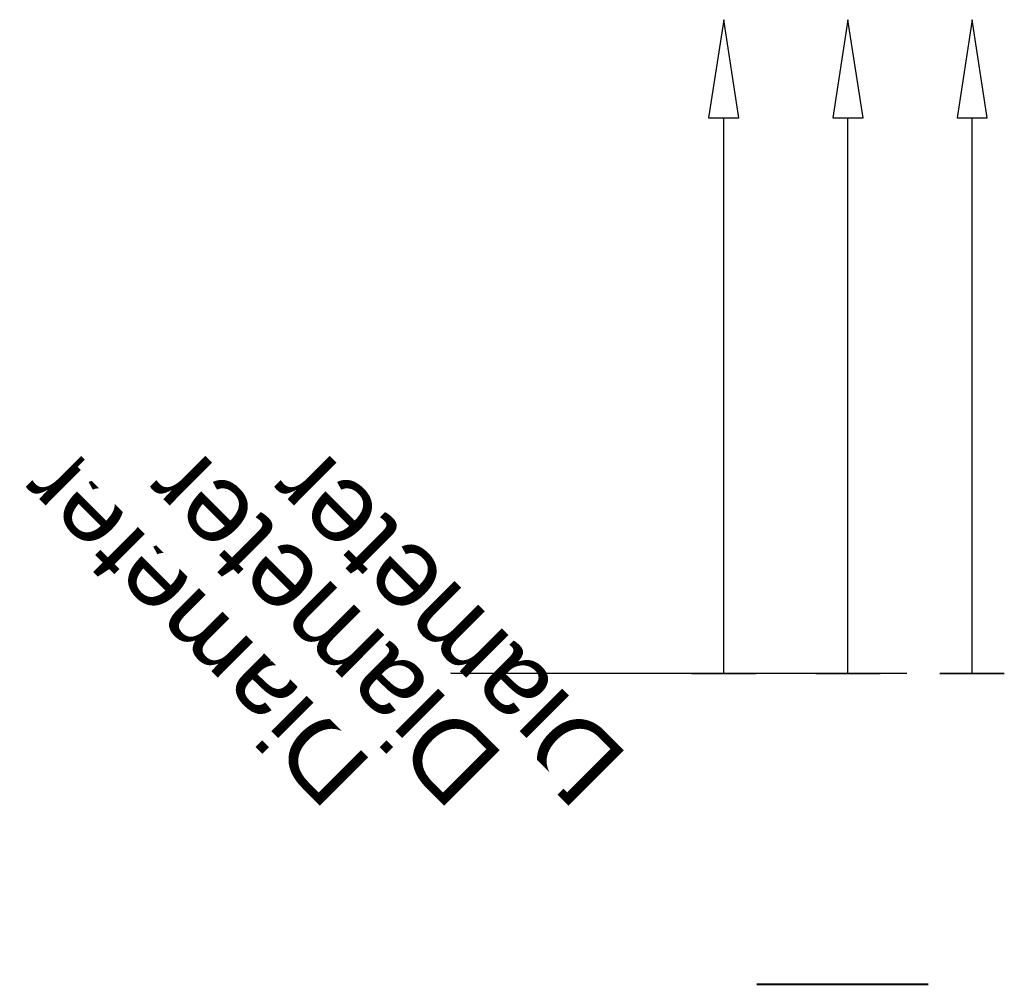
# Model space of a CAD drawing. Header units: millimetres. Extents: x -155 to 29, y 0 to 180.
import ezdxf

# ---------------------------------------------------------------- set-up
doc = ezdxf.new("R2010")
doc.units = ezdxf.units.MM
doc.layers.add('P-SANR-FIXT', color=6, linetype='Continuous', lineweight=30)
doc.styles.add('Arial', font='arial.ttf', dxfattribs={"height": 14.6304})

msp = doc.modelspace()

# ---------------------------------------------------------------- linework, layer by layer
at = {"color": 5, "lineweight": 30}
for p, q in [((-23.17, 58, 800), (-23.17, 161.63, 800)), ((0, 58, 823.17), (0, 161.63, 823.17)), ((0, 58, 776.83), (0, 161.63, 776.83)), ((23.17, 58, 800), (23.17, 161.63, 800))]:
    msp.add_line(p, q, dxfattribs=at)
at = {"color": 1, "lineweight": 30}
for p, q in [((-48.02, 58, 842.11), (-73.9, 58, 816.24)), ((-48.02, 58, 830.11), (-73.9, 58, 804.24)), ((-12.19, 58, 829.17), (-73.15, 58, 829.17)), ((-12.19, 58, 817.17), (-73.15, 58, 817.17)), ((-60.96, 58, 817.17), (-60.96, 58, 829.17)), ((-24.85, 58, 818.94), (-50.72, 58, 793.06)), ((-24.85, 58, 806.94), (-50.72, 58, 781.06)), ((10.98, 58, 806), (-49.98, 58, 806)), ((10.98, 58, 794), (-49.98, 58, 794)), ((-37.79, 58, 794), (-37.79, 58, 806))]:
    msp.add_line(p, q, dxfattribs=at)
at = {"color": 94, "lineweight": 30}
for p, q in [((6, 58, 823.17), (-6, 58, 823.17)), ((0, 58, 817.17), (0, 58, 829.17))]:
    msp.add_line(p, q, dxfattribs=at)
at = {"color": 5, "lineweight": 30}
for points in [[(-23.17, 179.92, 800), (-26, 161.63, 802.83), (-20.35, 161.63, 797.17), (-23.17, 179.92, 800)], [(0, 179.92, 823.17), (-2.83, 161.63, 826), (2.83, 161.63, 820.35), (0, 179.92, 823.17)], [(0, 179.92, 776.83), (-2.83, 161.63, 779.65), (2.83, 161.63, 774), (0, 179.92, 776.83)], [(23.17, 179.92, 800), (20.35, 161.63, 802.83), (26, 161.63, 797.17), (23.17, 179.92, 800)]]:
    msp.add_polyline3d(points, dxfattribs=at)
at = {"color": 94, "lineweight": 30, "extrusion": (0, 1, 0)}
for centre in [(23.17, 800, 58), (0, 823.17, 58), (0, 776.83, 58), (-23.17, 800, 58)]:
    msp.add_circle(centre, 6, dxfattribs=at)
at = {"layer": 'P-SANR-FIXT', "lineweight": 40}
msp.add_line((-17.02, 0, 800), (14.98, 0, 800), dxfattribs=at)

# ---------------------------------------------------------------- next in the draw order: texts
at = {"color": 5, "lineweight": 30, "insert": (-103.46, 61.44, 856.92), "char_height": 14.63, "width": 99.2058, "attachment_point": 2, "rotation": 135, "line_spacing_factor": 0.941778, "style": 'Arial', "bg_fill": 3, "box_fill_scale": 1.25, "bg_fill_color": 256, "bg_fill_true_color": 13158600, "bg_fill_transparency": 0}
msp.add_mtext('Diameter', dxfattribs=at)

# ---------------------------------------------------------------- next in the draw order: texts
at = {"color": 5, "lineweight": 30, "insert": (-80.28, 61.44, 833.75), "char_height": 14.63, "width": 99.2058, "attachment_point": 2, "rotation": 135, "line_spacing_factor": 0.941778, "style": 'Arial', "bg_fill": 3, "box_fill_scale": 1.25, "bg_fill_color": 256, "bg_fill_true_color": 13158600, "bg_fill_transparency": 0}
msp.add_mtext('Diameter', dxfattribs=at)

# ---------------------------------------------------------------- next in the draw order: linework, layer by layer
at = {"color": 1, "lineweight": 30}
for p, q in [((-71.2, 58, 818.94), (-97.07, 58, 793.06)), ((-71.2, 58, 806.94), (-97.07, 58, 781.06)), ((-35.37, 58, 806), (-96.33, 58, 806)), ((-35.37, 58, 794), (-96.33, 58, 794)), ((-84.13, 58, 794), (-84.13, 58, 806)), ((-48.02, 58, 795.76), (-73.9, 58, 769.89)), ((-48.02, 58, 783.76), (-73.9, 58, 757.89)), ((-12.19, 58, 782.83), (-73.15, 58, 782.83)), ((-12.19, 58, 770.83), (-73.15, 58, 770.83)), ((-60.96, 58, 770.83), (-60.96, 58, 782.83))]:
    msp.add_line(p, q, dxfattribs=at)

# ---------------------------------------------------------------- next in the draw order: texts
at = {"color": 5, "lineweight": 30, "insert": (-126.63, 61.44, 833.75), "char_height": 14.63, "width": 99.2058, "attachment_point": 2, "rotation": 135, "line_spacing_factor": 0.941778, "style": 'Arial', "bg_fill": 3, "box_fill_scale": 1.25, "bg_fill_color": 256, "bg_fill_true_color": 13158600, "bg_fill_transparency": 0}
msp.add_mtext('Diameter', dxfattribs=at)

# ---------------------------------------------------------------- next in the draw order: texts
at = {"color": 5, "lineweight": 30, "insert": (-103.46, 61.44, 810.58), "char_height": 14.63, "width": 99.2058, "attachment_point": 2, "rotation": 135, "line_spacing_factor": 0.941778, "style": 'Arial', "bg_fill": 3, "box_fill_scale": 1.25, "bg_fill_color": 256, "bg_fill_true_color": 13158600, "bg_fill_transparency": 0}
msp.add_mtext('Diameter', dxfattribs=at)

doc.saveas('drawing.dxf')
